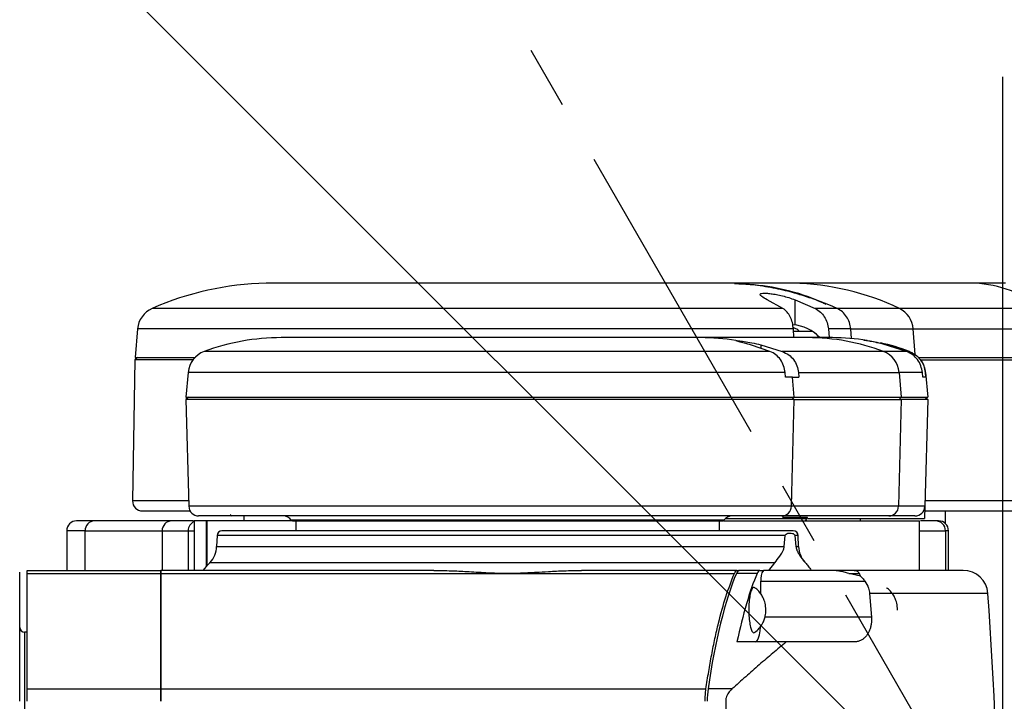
# Model space of a CAD drawing. Extents: x 0 to 841, y 0 to 594.
# Tile 33 of 65: x 301 to 321, y 198 to 212. Entities that reach past the tile are written whole.
import ezdxf

# ---------------------------------------------------------------- set-up
doc = ezdxf.new("R2010")
doc.units = 0
doc.linetypes.add('CENTER', pattern=[10.16, 6.35, -1.27, 1.27, -1.27])
doc.layers.get('0').update_dxf_attribs({"linetype": 'CONTINUOUS'})
doc.styles.add('SLDTEXTSTYLE1', font='TXT', dxfattribs={"width": 0.75})
doc.dimstyles.new('SLDDIMSTYLE0', dxfattribs={"dimtxt": 3.5, "dimasz": 3.556, "dimexe": 0, "dimexo": 0.0625, "dimgap": 0.875, "dimtad": 1, "dimdec": 1, "dimlfac": 10, "dimrnd": 1e-09, "dimzin": 12, "dimtxsty": 'SLDTEXTSTYLE1', "dimsah": 1, "dimcen": 0, "dimazin": 3, "dimtfac": 1, "dimtdec": 1, "dimtofl": 0, "dimtmove": 0, "dimatfit": 3, "dimtolj": 1, "dimtzin": 12})
doc.dimstyles.new('SLDDIMSTYLE1', dxfattribs={"dimtxt": 3.5, "dimasz": 3.556, "dimexe": 0, "dimexo": 0.0625, "dimgap": 0.875, "dimtad": 1, "dimdec": 4, "dimlfac": 10, "dimzin": 12, "dimtxsty": 'SLDTEXTSTYLE1', "dimsah": 1, "dimcen": 0.09, "dimazin": 3, "dimtfac": 1, "dimtofl": 0, "dimtmove": 0, "dimatfit": 3, "dimtolj": 1, "dimtzin": 12})
doc.dimstyles.new('SLDDIMSTYLE2', dxfattribs={"dimtxt": 3.5, "dimasz": 3.556, "dimexe": 0, "dimexo": 0.0625, "dimgap": 0.875, "dimtad": 1, "dimdec": 1, "dimlfac": 10, "dimrnd": 1e-09, "dimzin": 12, "dimtxsty": 'SLDTEXTSTYLE1', "dimsah": 1, "dimcen": 0, "dimazin": 3, "dimtfac": 1, "dimtofl": 0, "dimtmove": 0, "dimatfit": 3, "dimtolj": 1, "dimtzin": 12})

# ---------------------------------------------------------------- blocks, each defined once
blk = doc.blocks.new('_D_27')
at = {"color": 2, "linetype": 'CONTINUOUS'}
for q in [(263.627, 252.345), (320.997, 194.975)]:
    blk.add_line((286.243, 229.729), q, dxfattribs=at)
blk.add_solid([(286.243, 229.729), (283.998, 232.513), (283.459, 231.974)], dxfattribs=at)
at = {"color": 2, "linetype": 'CONTINUOUS', "char_height": 3.5, "attachment_point": 1, "rotation": 315, "style": 'SLDTEXTSTYLE1'}
for s, insert in [('R491.5', (266.816, 255.533, 0.01)), ('*3', (277.977, 244.372, 0.01))]:
    blk.add_mtext(s, dxfattribs=dict(at, insert=insert))
blk = doc.blocks.new('_D_28')
at = {"color": 2, "linetype": 'CONTINUOUS'}
for q in [(385.701, 225.304), (320.997, 194.975)]:
    blk.add_line((360.964, 213.709), q, dxfattribs=at)
blk.add_solid([(360.964, 213.709), (364.346, 214.873), (364.022, 215.563)], dxfattribs=at)
at = {"color": 2, "linetype": 'CONTINUOUS', "char_height": 3.5, "attachment_point": 1, "rotation": 25.1144, "style": 'SLDTEXTSTYLE1'}
for s, insert in [('*4', (379.668, 227.456, 0.01)), ('R441.4', (365.376, 220.756, 0.01))]:
    blk.add_mtext(s, dxfattribs=dict(at, insert=insert))
blk = doc.blocks.new('_D_29')
at = {"color": 2, "linetype": 'CONTINUOUS'}
for p, q in [((234.677, 194.975), (162.699, 194.975)), ((391.527, 72.813), (400.147, 57.884))]:
    blk.add_line(p, q, dxfattribs=at)
blk.add_arc((320.997, 194.975), 157.299, 300, 180, dxfattribs=at)
for points in [[(163.699, 194.975), (164.12, 198.526), (163.358, 198.535)], [(399.647, 58.75), (402.9, 60.235), (402.512, 60.891)]]:
    blk.add_solid(points, dxfattribs=at)
at = {"color": 2, "linetype": 'CONTINUOUS', "char_height": 3.5, "attachment_point": 1, "rotation": 315.2963, "style": 'SLDTEXTSTYLE1'}
for s, insert in [('-', (430.85, 313.913, 0.01)), ('240°', (431.952, 312.822, 0.01))]:
    blk.add_mtext(s, dxfattribs=dict(at, insert=insert))
blk = doc.blocks.new('_D_30')
at = {"color": 2, "linetype": 'CONTINUOUS'}
for p, q in [((391.527, 317.136), (395.626, 324.235)), ((234.677, 194.975), (171.74, 194.975))]:
    blk.add_line(p, q, dxfattribs=at)
blk.add_arc((320.997, 194.975), 148.257, 180, 60, dxfattribs=at)
for points in [[(395.126, 323.369), (397.99, 321.227), (398.378, 321.882)], [(172.74, 194.975), (172.402, 191.414), (173.164, 191.423)]]:
    blk.add_solid(points, dxfattribs=at)
at = {"color": 2, "linetype": 'CONTINUOUS', "char_height": 3.5, "attachment_point": 1, "rotation": 6.8376, "style": 'SLDTEXTSTYLE1'}
for s, insert in [('240°', (334.737, 51.847, 0.01)), ('+', (331.928, 51.51, 0.01))]:
    blk.add_mtext(s, dxfattribs=dict(at, insert=insert))
blk = doc.blocks.new('SW_CENTERMARKSYMBOL_3')
at = {"color": 0, "linetype": 'CONTINUOUS'}
blk.add_line((0, 0.5), (0, 15.965), dxfattribs=at)

msp = doc.modelspace()

# ---------------------------------------------------------------- linework, layer by layer
at = {"color": 2, "linetype": 'CENTER'}
msp.add_line((320.997291, 194.974591), (296.422291, 237.539739), dxfattribs=at)
at = {"color": 7, "linetype": 'CONTINUOUS'}
for p, q in [((316.759028, 206.774591), (315.516991, 206.774591)), ((321.051161, 206.774591), (320.433153, 206.774591)), ((316.555738, 206.263841), (316.237738, 206.440446)), ((316.8026, 206.43831), (317.204148, 206.263841)), ((317.650165, 206.263841), (317.204148, 206.263841)), ((321.785472, 206.263841), (318.906919, 206.263841)), ((303.525951, 205.850089), (303.475579, 205.274331)), ((316.776963, 205.674591), (316.766055, 205.850089)), ((317.924597, 205.850089), (317.47343, 205.850089)), ((317.47343, 205.850089), (317.487397, 205.674591)), ((317.940189, 205.657876), (317.924597, 205.850089)), ((319.183244, 205.850089), (321.959447, 205.850089)), ((317.057125, 205.674591), (314.894406, 205.674591)), ((316.110521, 205.529354), (316.539864, 205.396876)), ((319.04849, 205.396876), (318.576295, 205.543503)), ((318.621217, 205.54355), (319.101286, 205.396876)), ((316.293582, 205.396876), (315.922604, 205.522433)), ((318.582742, 205.396876), (316.539864, 205.396876)), ((319.04849, 205.396876), (318.582742, 205.396876)), ((303.474729, 205.224591), (303.425043, 202.378081)), ((303.524987, 205.274848), (303.474729, 205.224591)), ((304.643111, 205.224591), (303.474729, 205.224591)), ((319.338474, 205.224591), (321.989555, 205.224591)), ((304.547351, 204.971311), (304.503856, 204.474158)), ((316.60594, 204.874591), (316.598019, 204.971311)), ((316.870421, 204.971311), (316.879023, 204.874591)), ((316.870421, 204.971311), (318.901483, 204.971311)), ((318.901483, 204.971311), (318.944081, 204.474591)), ((319.369502, 204.971311), (318.901483, 204.971311)), ((319.377855, 204.874591), (319.369502, 204.971311)), ((319.427522, 204.971311), (319.436011, 204.874591)), ((319.434234, 204.971311), (319.427522, 204.971311)), ((319.434234, 204.971311), (319.477691, 204.474591)), ((316.747058, 204.874591), (316.60594, 204.874591)), ((316.781361, 204.474591), (316.747058, 204.874591)), ((316.747058, 204.874591), (316.879023, 204.874591)), ((319.436011, 204.874591), (319.377855, 204.874591)), ((304.554324, 204.47502), (304.503894, 204.424591)), ((304.503894, 204.424591), (304.560331, 202.269355)), ((316.781361, 204.424591), (304.503894, 204.424591)), ((316.72604, 202.269355), (316.781361, 204.424591)), ((316.781361, 204.424591), (316.73235, 204.474591)), ((316.781361, 204.474591), (318.944081, 204.474591)), ((316.781361, 204.424591), (318.944081, 204.424591)), ((318.944081, 204.424591), (318.88876, 202.269355)), ((318.895069, 204.474591), (318.944081, 204.424591)), ((319.477691, 204.424591), (318.944081, 204.424591)), ((319.477691, 204.424591), (319.421254, 202.269355)), ((319.427691, 204.474591), (319.477691, 204.424591)), ((318.88876, 202.269355), (316.72604, 202.269355)), ((319.421254, 202.269355), (318.88876, 202.269355)), ((319.421254, 202.269355), (319.414845, 202.024591)), ((304.214676, 201.974591), (302.658585, 201.974591)), ((304.671379, 201.974591), (304.671379, 200.974591)), ((304.9108, 201.974591), (304.671379, 201.974591)), ((304.9108, 201.974591), (304.9108, 201.048423)), ((304.920618, 201.974591), (304.9108, 201.974591)), ((304.920618, 201.059286), (304.920618, 201.974591)), ((304.922376, 201.974591), (304.920618, 201.974591)), ((304.922376, 201.974591), (304.922376, 201.061224)), ((306.637996, 201.974591), (304.922376, 201.974591)), ((305.397291, 202.104591), (305.427291, 202.074591)), ((305.672291, 202.074591), (305.672291, 201.974591)), ((306.630809, 201.987591), (306.65596, 201.974347)), ((315.363773, 201.987591), (306.630809, 201.987591)), ((306.722291, 201.974831), (306.722291, 201.774591)), ((315.272291, 201.774591), (315.272291, 201.974831)), ((315.338623, 201.974347), (315.363773, 201.987591)), ((318.692779, 202.074591), (316.53006, 202.074591)), ((317.004451, 201.974351), (317.024691, 201.994591)), ((317.024691, 201.994591), (317.024691, 202.014591)), ((317.049691, 202.024368), (317.049691, 202.044813)), ((317.067192, 202.024591), (319.414845, 202.024591)), ((319.313191, 200.974591), (319.313191, 201.974831)), ((319.638053, 201.974591), (319.330692, 201.974591)), ((319.697291, 201.974591), (319.638053, 201.974591)), ((302.097291, 201.774591), (302.097291, 200.974591)), ((302.46689, 201.774591), (304.022982, 201.774591)), ((304.022982, 201.774591), (304.549515, 201.774591)), ((319.897291, 200.974591), (319.897291, 201.774591)), ((305.131421, 201.678081), (305.12371, 201.457253)), ((316.579716, 201.457253), (316.600548, 201.678081)), ((316.796851, 201.678081), (316.817682, 201.457253)), ((316.870873, 201.457253), (316.863161, 201.678081)), ((301.297291, 200.974591), (303.997291, 200.974591)), ((309.508458, 200.974591), (303.997291, 200.974591)), ((315.629773, 200.974591), (312.486125, 200.974591)), ((315.629773, 200.974591), (315.670812, 200.974591)), ((316.089514, 200.974591), (315.670812, 200.974591)), ((316.089514, 200.974591), (316.161123, 200.974591)), ((317.522719, 200.974591), (316.161123, 200.974591)), ((316.273115, 200.974591), (316.389669, 201.130545)), ((317.007729, 201.130545), (316.998549, 201.140634)), ((317.994099, 200.974591), (317.522719, 200.974591)), ((301.297291, 200.913869), (303.997291, 200.913869)), ((303.997291, 200.914591), (315.575311, 200.914591)), ((316.035051, 200.914591), (315.616349, 200.914591)), ((318.123544, 200.860597), (317.882769, 200.914591)), ((317.882769, 200.914591), (318.102824, 200.914591)), ((318.123544, 200.860597), (318.102824, 200.914591)), ((316.111947, 200.491886), (316.111947, 200.754591)), ((316.111947, 200.754591), (318.210023, 200.754591)), ((318.303458, 200.511504), (318.341163, 200.029591)), ((301.297626, 199.724591), (301.247291, 199.724591)), ((316.61734, 199.529591), (315.627912, 199.529591)), ((317.987274, 199.529591), (316.61734, 199.529591)), ((301.297291, 198.581134), (303.997291, 198.581134)), ((303.997291, 198.581137), (315.002065, 198.581137)), ((315.526077, 198.581137), (315.043103, 198.581137))]:
    msp.add_line(p, q, dxfattribs=at)
at = {"color": 8, "linetype": 'CONTINUOUS'}
for p, q in [((316.8026, 205.928224), (316.8026, 206.43831)), ((316.555738, 206.263841), (303.821936, 206.263841)), ((318.906919, 206.263841), (317.650165, 206.263841)), ((316.766055, 205.850089), (303.525951, 205.850089)), ((317.924597, 205.850089), (319.183244, 205.850089)), ((319.225261, 205.335663), (319.183244, 205.850089)), ((316.110521, 205.529354), (316.110521, 205.458833)), ((316.293582, 205.396876), (304.872518, 205.396876)), ((316.598019, 204.971311), (304.547351, 204.971311)), ((304.557484, 202.378081), (303.425043, 202.378081)), ((322.01876, 202.378081), (319.424101, 202.378081)), ((316.72604, 202.269355), (304.560331, 202.269355)), ((319.834888, 201.919736), (319.834888, 202.174591)), ((318.114158, 202.024591), (318.114158, 201.974591)), ((302.46689, 201.774591), (302.097291, 201.774591)), ((302.46689, 200.974591), (302.46689, 201.774591)), ((304.022982, 201.774591), (304.022982, 200.974591)), ((304.549515, 201.774591), (304.549515, 200.974591)), ((304.549515, 201.774591), (304.671379, 201.774591)), ((319.313191, 201.774591), (319.836691, 201.774591)), ((319.836691, 201.774591), (319.836691, 200.974591)), ((319.897291, 201.774591), (319.836691, 201.774591)), ((316.600548, 201.678081), (305.131421, 201.678081)), ((316.863161, 201.678081), (316.796851, 201.678081)), ((305.12371, 201.457253), (316.579716, 201.457253)), ((316.817682, 201.457253), (316.870873, 201.457253)), ((316.389669, 201.130545), (304.98672, 201.130545)), ((320.692629, 200.511504), (318.303458, 200.511504)), ((318.341163, 200.029591), (316.19158, 200.029591)), ((301.247291, 199.724591), (301.247291, 190.224591))]:
    msp.add_line(p, q, dxfattribs=at)
at = {"color": 7, "linetype": 'CONTINUOUS'}
for points in [[(319.109067, 205.396876), (319.173412, 205.367848), (319.175319, 205.366814)], [(316.000184, 199.529591), (316.021988, 199.539198), (316.042954, 199.567651), (316.062276, 199.613856), (316.079212, 199.676037), (316.093112, 199.751806), (316.10344, 199.838249), (316.104237, 199.847102)]]:
    msp.add_lwpolyline(points, dxfattribs=at)
at = {"color": 1, "linetype": 'CONTINUOUS'}
for radius in [140.06, 44.14]:
    msp.add_circle((320.997291, 194.974591), radius, dxfattribs=at)
at = {"color": 2, "linetype": 'CENTER'}
msp.add_circle((320.997291, 194.974591), 49.15, dxfattribs=at)
at = {"color": 7, "linetype": 'CONTINUOUS'}
for centre, radius, start, end in [((306.247291, 200.775886), 6, 91.1889554, 113.8426261), ((316.635731, 201.484372), 5.291655, 64.5830884, 88.6648739), ((320.303842, 204.386561), 2.391528, 51.7179808, 86.9004779), ((304.024049, 205.806511), 0.5, 113.8426261, 175), ((318.685329, 205.816703), 0.499034, 3.836045, 63.6381379), ((316.710577, 205.133534), 0.8, 42.1439552, 86.8296258), ((316.710577, 205.133534), 0.8, 41.8760603, 57.0536802), ((306.428894, 201.174591), 4.5, 90, 110.2343822), ((314.894331, 201.348642), 4.325949, 80.5342264, 89.9990037), ((317.056359, 201.341056), 4.333535, 69.3764735, 89.9898601), ((317.552691, 201.174591), 4.5, 80.9839744, 90), ((317.552691, 201.174591), 4.5, 69.7656178, 77.5286715), ((305.045449, 204.927733), 0.5, 110.2343822, 175), ((318.404503, 204.93123), 0.498594, 4.6108792, 69.0541909), ((318.936136, 204.927733), 0.5, 5, 33.513475), ((303.625013, 202.374591), 0.2, 179, 270), ((304.760262, 202.274591), 0.2, 181.5, 270), ((316.528134, 202.272513), 0.197932, 270.5575985, 359.0859275), ((318.690853, 202.272513), 0.197932, 270.5575985, 359.0859275), ((319.221323, 202.274591), 0.2, 270, 358.5), ((302.297291, 201.774591), 0.2, 90, 180), ((302.662827, 201.778657), 0.195979, 91.2404946, 181.1889718), ((304.218919, 201.778657), 0.195979, 91.2404946, 181.1889718), ((306.465791, 201.874591), 0.2, 34.4022913, 90), ((315.528791, 201.874591), 0.2, 90, 145.5977087), ((317.044691, 201.994591), 0.02, 180, 270), ((319.63737, 201.775269), 0.199323, 359.8049395, 89.8035902), ((319.697291, 201.774591), 0.2, 0, 90), ((305.23136, 201.674591), 0.1, 90, 178), ((316.763222, 201.674591), 0.1, 2, 90), ((304.624014, 201.474703), 0.5, 316.5030592, 358), ((317.370568, 201.474703), 0.5, 182, 221.9522053), ((308.108091, 198.168791), 4.3029, 136.5030592, 139.3228035), ((316.394884, 200.806843), 0.287721, 144.3365707, 190.4633275), ((320.193994, 200.474591), 0.5, 4.2337415, 90), ((245.897291, 194.974591), 75, 355.76625849, 4.23374151), ((301.247291, 199.824591), 0.1, 180, 270)]:
    msp.add_arc(centre, radius, start, end, dxfattribs=at)
at = {"color": 8, "linetype": 'CONTINUOUS'}
msp.add_arc((304.74906, 201.775676), 0.199548, 112.9100949, 180.3115455, dxfattribs=at)
at = {"color": 7, "linetype": 'CONTINUOUS'}
for centre, major_axis, start_param, end_param in [((315.670812, 200.474591), (0, 0.5), 0, 0.494934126), ((316.089514, 200.474591), (0, 0.5), 0, 0.494934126), ((316.351598, 194.974591), (0, 6.75), 0.494934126, 1.00711323), ((316.7703, 194.974591), (0, 6.75), 0.494934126, 0.830082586), ((315.140029, 198.313985), (0, 0.5), 1.007113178, 1.535889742)]:
    msp.add_ellipse(centre, major_axis=major_axis, ratio=0.229330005, start_param=start_param, end_param=end_param, dxfattribs=at)
for points, knots in [([(315.516991, 206.774591), (315.447991, 206.774591), (315.307825, 206.774591), (315.03042, 206.774591), (314.696664, 206.774591), (314.302132, 206.774591), (313.850764, 206.774591), (313.350273, 206.774591), (312.809249, 206.774591), (312.237869, 206.774591), (311.651181, 206.774591), (311.061569, 206.774591), (310.48099, 206.774591), (309.922901, 206.774591), (309.395977, 206.774591), (308.906958, 206.774591), (308.458171, 206.774591), (308.043442, 206.774591), (307.658129, 206.774591), (307.295124, 206.774591), (306.963436, 206.774591), (306.673106, 206.774591), (306.434403, 206.774591), (306.257781, 206.774591), (306.14395, 206.774591), (306.129757, 206.774591), (306.122638, 206.774591)], [0, 0, 0, 0, 0.038225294, 0.077651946, 0.118228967, 0.160758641, 0.204030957, 0.247968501, 0.292628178, 0.337320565, 0.381960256, 0.425826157, 0.469011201, 0.511438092, 0.551876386, 0.591160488, 0.629232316, 0.665607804, 0.70306384, 0.741550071, 0.782349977, 0.824139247, 0.866847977, 0.910891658, 0.955302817, 1, 1, 1, 1]), ([(315.575501, 206.769108), (315.697088, 206.763143), (315.958982, 206.750294), (316.348691, 206.688388), (316.716419, 206.60395), (317.042574, 206.503052), (317.269271, 206.422144), (317.393443, 206.366511), (317.421656, 206.353871)], [0, 0, 0, 0, 0.192549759, 0.41474268, 0.622506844, 0.787201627, 0.951652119, 1, 1, 1, 1]), ([(320.433153, 206.774591), (320.16368, 206.774591), (319.624592, 206.774591), (318.896511, 206.774591), (318.235559, 206.774591), (317.655093, 206.774591), (317.150911, 206.774591), (316.889633, 206.774591), (316.759028, 206.774591)], [0, 0, 0, 0, 0.166636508, 0.333361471, 0.499999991, 0.666630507, 0.833359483, 1, 1, 1, 1]), ([(316.091291, 206.546009), (316.09422, 206.552301), (316.100037, 206.564794), (316.146602, 206.572717), (316.21775, 206.572408), (316.312044, 206.563281), (316.424032, 206.545328), (316.54675, 206.51875), (316.678024, 206.483046), (316.759545, 206.453771), (316.8026, 206.43831)], [0, 0, 0, 0, 0.122243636, 0.242746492, 0.362817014, 0.48352655, 0.605285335, 0.73116686, 0.858017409, 1, 1, 1, 1]), ([(316.237738, 206.440446), (316.194519, 206.463045), (316.111753, 206.506323), (316.097907, 206.533178), (316.091291, 206.546009)], [0, 0, 0, 0, 0.522171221, 1, 1, 1, 1]), ([(316.766055, 205.850089), (316.760947, 205.893677), (316.750624, 205.981775), (316.704849, 206.098782), (316.640447, 206.199433), (316.584641, 206.241864), (316.555738, 206.263841)], [0, 0, 0, 0, 0.247038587, 0.499304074, 0.740672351, 1, 1, 1, 1]), ([(317.204148, 206.263841), (317.241216, 206.241819), (317.312792, 206.199297), (317.395229, 206.09852), (317.453722, 205.981549), (317.466906, 205.893606), (317.47343, 205.850089)], [0, 0, 0, 0, 0.259659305, 0.501390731, 0.753273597, 1, 1, 1, 1]), ([(316.885479, 205.80484), (316.864098, 205.823621), (316.827618, 205.855666), (316.78129, 205.869319), (316.762115, 205.874971)], [0, 0, 0, 0, 0.586107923, 1, 1, 1, 1]), ([(316.768868, 205.80484), (316.780492, 205.80484), (316.863409, 205.80484), (316.991253, 205.80484), (317.12103, 205.80484), (317.137489, 205.80484), (317.145719, 205.80484)], [0, 0, 0, 0, 0.0515474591, 0.3676983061, 0.683849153, 1, 1, 1, 1]), ([(314.894406, 205.674591), (314.856855, 205.674591), (314.780301, 205.674591), (314.592555, 205.674591), (314.34678, 205.674591), (314.038359, 205.674591), (313.672403, 205.674591), (313.26685, 205.674591), (312.808146, 205.674591), (312.314569, 205.674591), (311.890329, 205.674591), (311.618421, 205.674591), (311.505722, 205.674591), (311.449191, 205.674591), (311.420882, 205.674591), (311.406717, 205.674591), (311.399632, 205.674591), (311.396089, 205.674591), (311.394317, 205.674591), (311.393431, 205.674591), (311.392988, 205.674591), (311.392767, 205.674591), (311.392656, 205.674591), (311.392601, 205.674591), (311.392573, 205.674591), (311.392559, 205.674591), (311.392552, 205.674591), (311.392549, 205.674591), (311.372825, 205.674591), (311.308009, 205.674591), (311.20281, 205.674591), (311.092013, 205.674591), (310.901801, 205.674591), (310.688705, 205.674591), (310.469978, 205.674591), (310.360837, 205.674591), (310.306342, 205.674591), (310.279116, 205.674591), (310.265509, 205.674591), (310.258707, 205.674591), (310.255306, 205.674591), (310.253606, 205.674591), (310.252755, 205.674591), (310.25233, 205.674591), (310.252118, 205.674591), (310.252012, 205.674591), (310.251959, 205.674591), (310.251932, 205.674591), (310.251919, 205.674591), (310.251912, 205.674591), (310.251909, 205.674591), (310.251907, 205.674591), (310.251769, 205.674591), (310.250649, 205.674591), (310.246884, 205.674591), (310.233389, 205.674591), (310.153076, 205.674591), (310.025278, 205.674591), (309.828338, 205.674591), (309.654588, 205.674591), (309.476946, 205.674591), (309.3005, 205.674591), (309.093614, 205.674591), (308.870213, 205.674591), (308.654894, 205.674591), (308.435922, 205.674591), (308.180997, 205.674591), (307.950109, 205.674591), (307.77741, 205.674591), (307.6938, 205.674591), (307.652724, 205.674591), (307.632371, 205.674591), (307.622241, 205.674591), (307.617188, 205.674591), (307.614664, 205.674591), (307.613403, 205.674591), (307.612772, 205.674591), (307.612457, 205.674591), (307.6123, 205.674591), (307.612221, 205.674591), (307.612181, 205.674591), (307.612162, 205.674591), (307.612152, 205.674591), (307.612147, 205.674591), (307.612145, 205.674591), (307.612143, 205.674591), (307.61179, 205.674591), (307.608572, 205.674591), (307.597334, 205.674591), (307.541124, 205.674591), (307.456668, 205.674591), (307.342397, 205.674591), (307.232765, 205.674591), (307.135759, 205.674591), (307.054549, 205.674591), (306.975092, 205.674591), (306.891366, 205.674591), (306.805462, 205.674591), (306.719525, 205.674591), (306.634471, 205.674591), (306.55626, 205.674591), (306.498634, 205.674591), (306.458316, 205.674591), (306.433577, 205.674591), (306.430455, 205.674591), (306.428894, 205.674591)], [0, 0, 0, 0, 0.038871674, 0.079247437, 0.120511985, 0.162898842, 0.206127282, 0.249355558, 0.289174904, 0.336610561, 0.37973281, 0.395396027, 0.403228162, 0.407144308, 0.409102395, 0.41008144, 0.410570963, 0.410815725, 0.410938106, 0.410999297, 0.411029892, 0.411045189, 0.411052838, 0.411056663, 0.411058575, 0.411059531, 0.411060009, 0.411060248, 0.411060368, 0.415828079, 0.426709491, 0.436372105, 0.442393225, 0.472228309, 0.487145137, 0.494603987, 0.498333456, 0.500198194, 0.501130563, 0.501596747, 0.501829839, 0.501946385, 0.502004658, 0.502033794, 0.502048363, 0.502055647, 0.502059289, 0.50206111, 0.50206202, 0.502062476, 0.502062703, 0.502062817, 0.502062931, 0.502095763, 0.502331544, 0.502966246, 0.505333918, 0.521612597, 0.533738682, 0.553093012, 0.564134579, 0.577734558, 0.597260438, 0.616786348, 0.635935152, 0.654894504, 0.677219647, 0.709001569, 0.724930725, 0.732895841, 0.736878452, 0.73886976, 0.739865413, 0.740363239, 0.740612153, 0.740736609, 0.740798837, 0.740829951, 0.740845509, 0.740853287, 0.740857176, 0.740859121, 0.740860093, 0.740860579, 0.740860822, 0.740860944, 0.740861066, 0.740982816, 0.741972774, 0.744750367, 0.760548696, 0.772246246, 0.787710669, 0.803911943, 0.813176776, 0.823999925, 0.841158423, 0.855390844, 0.871472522, 0.893579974, 0.915213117, 0.938666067, 0.95796291, 0.978981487, 1, 1, 1, 1]), ([(315.605769, 205.615689), (315.61983, 205.61539), (315.648008, 205.61479), (315.76769, 205.59954), (315.927771, 205.572792), (316.049201, 205.543929), (316.110521, 205.529354)], [0, 0, 0, 0, 0.2466862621, 0.4943901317, 0.7446769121, 1, 1, 1, 1]), ([(315.922604, 205.522433), (315.870268, 205.537061), (315.76936, 205.565265), (315.664153, 205.593161), (315.606328, 205.609172), (315.607679, 205.611961), (315.608201, 205.613039)], [0, 0, 0, 0, 0.294429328, 0.567686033, 0.832803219, 1, 1, 1, 1]), ([(317.552691, 205.674591), (317.541653, 205.674591), (317.519574, 205.674591), (317.353904, 205.674591), (317.156044, 205.674591), (317.057125, 205.674591)], [0, 0, 0, 0, 0.333305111, 0.666689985, 1, 1, 1, 1]), ([(318.185911, 205.625893), (318.194682, 205.625016), (318.211939, 205.623292), (318.310952, 205.608228), (318.450017, 205.583323), (318.563616, 205.556932), (318.621217, 205.54355)], [0, 0, 0, 0, 0.251109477, 0.494082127, 0.743471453, 1, 1, 1, 1]), ([(318.576295, 205.543503), (318.520112, 205.556899), (318.409422, 205.583292), (318.281401, 205.608154), (318.198789, 205.622769), (318.192056, 205.624472), (318.188864, 205.62528)], [0, 0, 0, 0, 0.265194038, 0.52247055, 0.773609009, 1, 1, 1, 1]), ([(316.598019, 204.971311), (316.590684, 205.017488), (316.575866, 205.110773), (316.509098, 205.233114), (316.415388, 205.33606), (316.335178, 205.376108), (316.293582, 205.396876)], [0, 0, 0, 0, 0.247377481, 0.499740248, 0.74057492, 1, 1, 1, 1]), ([(316.539864, 205.396876), (316.586005, 205.375573), (316.672593, 205.335595), (316.774288, 205.232386), (316.846363, 205.110959), (316.862509, 205.01724), (316.870421, 204.971311)], [0, 0, 0, 0, 0.266702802, 0.500494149, 0.755208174, 1, 1, 1, 1]), ([(319.369502, 204.971311), (319.361864, 205.017076), (319.346319, 205.110215), (319.276639, 205.231768), (319.177928, 205.335331), (319.093294, 205.375573), (319.04849, 205.396876)], [0, 0, 0, 0, 0.244378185, 0.497348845, 0.733899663, 1, 1, 1, 1]), ([(319.101286, 205.396876), (319.14687, 205.375544), (319.232973, 205.335249), (319.33328, 205.231593), (319.404001, 205.110061), (319.419772, 205.017027), (319.427522, 204.971311)], [0, 0, 0, 0, 0.266408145, 0.503220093, 0.755892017, 1, 1, 1, 1]), ([(303.475602, 205.274591), (303.485131, 205.274591), (303.504188, 205.274591), (303.658837, 205.274591), (303.900476, 205.274591), (304.247605, 205.274591), (304.513819, 205.274591), (304.68481, 205.274591), (304.685655, 205.274591)], [0, 0, 0, 0, 0.199801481, 0.399602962, 0.599404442, 0.799205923, 0.999007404, 1, 1, 1, 1]), ([(319.290886, 205.274591), (319.370069, 205.274591), (319.547822, 205.274591), (319.90354, 205.274591), (320.338791, 205.274591), (320.835277, 205.274591), (321.381923, 205.274591), (321.786669, 205.274591), (321.989042, 205.274591)], [0, 0, 0, 0, 0.138426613, 0.31074129, 0.483055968, 0.655370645, 0.827685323, 1, 1, 1, 1]), ([(303.625013, 202.174591), (303.634434, 202.174591), (303.653284, 202.174591), (303.803346, 202.174591), (304.045974, 202.174591), (304.309439, 202.174591), (304.521728, 202.174591), (304.590538, 202.174591)], [0, 0, 0, 0, 0.223198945, 0.446570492, 0.669772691, 0.892961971, 1, 1, 1, 1]), ([(319.418773, 202.174591), (319.536892, 202.174591), (319.777569, 202.174591), (320.221292, 202.174591), (320.725485, 202.174591), (321.282779, 202.174591), (321.695109, 202.174591), (321.90122, 202.174591)], [0, 0, 0, 0, 0.194142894, 0.395582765, 0.597009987, 0.798556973, 1, 1, 1, 1]), ([(302.658585, 201.974591), (302.586629, 201.974591), (302.442682, 201.974591), (302.321497, 201.974591), (302.305355, 201.974591), (302.297287, 201.974591)], [0, 0, 0, 0, 0.333273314, 0.666714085, 1, 1, 1, 1]), ([(304.653878, 201.974591), (304.609322, 201.974591), (304.490951, 201.974591), (304.320789, 201.974591), (304.214676, 201.974591)], [0, 0, 0, 0, 0.376408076, 1, 1, 1, 1]), ([(316.53006, 202.074591), (316.473603, 202.074591), (316.360639, 202.074591), (316.082829, 202.074591), (315.730449, 202.074591), (315.30109, 202.074591), (314.803085, 202.074591), (314.243359, 202.074591), (313.630648, 202.074591), (312.973928, 202.074591), (312.283109, 202.074591), (311.568635, 202.074591), (310.841145, 202.074591), (310.111612, 202.074591), (309.390953, 202.074591), (308.690002, 202.074591), (308.01934, 202.074591), (307.388893, 202.074591), (306.808242, 202.074591), (306.286168, 202.074591), (305.830239, 202.074591), (305.447657, 202.074591), (305.14363, 202.074591), (304.924608, 202.074591), (304.78603, 202.074591), (304.768849, 202.074591), (304.760262, 202.074591)], [0, 0, 0, 0, 0.0416535, 0.083343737, 0.124999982, 0.166650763, 0.208343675, 0.249999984, 0.291650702, 0.333343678, 0.374999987, 0.416650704, 0.45834368, 0.499999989, 0.541650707, 0.583343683, 0.624999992, 0.666650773, 0.708343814, 0.749999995, 0.79165084, 0.833343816, 0.874999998, 0.916650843, 0.958343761, 1, 1, 1, 1]), ([(315.36132, 201.974591), (315.507632, 201.974591), (315.814517, 201.974591), (316.216409, 201.974591), (316.567102, 201.974591), (316.723258, 201.974591), (316.801335, 201.974591)], [0, 0, 0, 0, 0.2329694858, 0.4886463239, 0.7443231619, 1, 1, 1, 1]), ([(315.397616, 202.024591), (315.423433, 202.024591), (315.609484, 202.024591), (315.923183, 202.024591), (316.314458, 202.024591), (316.633582, 202.024591), (316.869533, 202.024591), (317.021197, 202.024591), (317.040193, 202.024591), (317.049691, 202.024591)], [0, 0, 0, 0, 0.026152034, 0.188460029, 0.350768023, 0.513076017, 0.675384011, 0.837692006, 1, 1, 1, 1]), ([(317.049691, 202.044591), (317.040534, 202.044591), (317.022219, 202.044591), (316.865445, 202.044591), (316.704794, 202.044591), (316.572462, 202.044591), (316.548089, 202.044591)], [0, 0, 0, 0, 0.310004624, 0.620009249, 0.930013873, 1, 1, 1, 1]), ([(319.221323, 202.074591), (319.20955, 202.074591), (319.186001, 202.074591), (319.00931, 202.074591), (318.798282, 202.074591), (318.692779, 202.074591)], [0, 0, 0, 0, 0.333302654, 0.666688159, 1, 1, 1, 1]), ([(316.763222, 201.774591), (316.7586, 201.774591), (316.749357, 201.774591), (316.672768, 201.774591), (316.547702, 201.774591), (316.364189, 201.774591), (316.125834, 201.774591), (315.829719, 201.774591), (315.480985, 201.774591), (315.081697, 201.774591), (314.638827, 201.774591), (314.160942, 201.774591), (313.654182, 201.774591), (313.07396, 201.774591), (312.421305, 201.774591), (311.707748, 201.774591), (311.05575, 201.774591), (310.469766, 201.774591), (309.936203, 201.774591), (309.401477, 201.774591), (308.864235, 201.774591), (308.340401, 201.774591), (307.833658, 201.774591), (307.355754, 201.774591), (306.912885, 201.774591), (306.513603, 201.774591), (306.164854, 201.774591), (305.868828, 201.774591), (305.604406, 201.774591), (305.39486, 201.774591), (305.256419, 201.774591), (305.239628, 201.774591), (305.23136, 201.774591)], [0, 0, 0, 0, 0.029126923, 0.058252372, 0.089125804, 0.120002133, 0.152162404, 0.184325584, 0.217083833, 0.250017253, 0.282950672, 0.315708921, 0.347869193, 0.380032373, 0.421170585, 0.461186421, 0.499999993, 0.529124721, 0.558252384, 0.589125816, 0.620002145, 0.652162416, 0.684325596, 0.717083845, 0.750017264, 0.782950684, 0.815708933, 0.847869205, 0.880032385, 0.921170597, 0.961185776, 1, 1, 1, 1]), ([(316.600548, 201.678081), (316.600758, 201.679666), (316.601199, 201.682986), (316.60294, 201.68905), (316.60892, 201.698282), (316.639589, 201.72937), (316.688709, 201.731264), (316.741555, 201.726506), (316.773582, 201.713625), (316.788163, 201.698573), (316.794382, 201.689317), (316.79619, 201.683081), (316.796636, 201.679704), (316.796851, 201.678081)], [0, 0, 0, 0, 0.006141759, 0.012862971, 0.032525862, 0.100194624, 0.485452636, 0.76190822, 0.896318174, 0.966354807, 0.986938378, 0.993719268, 1, 1, 1, 1]), ([(316.389669, 201.130545), (316.424531, 201.171373), (316.477125, 201.232968), (316.537685, 201.329176), (316.565268, 201.390634), (316.576669, 201.431512), (316.578831, 201.449777), (316.579716, 201.457253)], [0, 0, 0, 0, 0.524559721, 0.791361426, 0.933301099, 0.972701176, 1, 1, 1, 1]), ([(316.817682, 201.457253), (316.818612, 201.449464), (316.820853, 201.430696), (316.828254, 201.404718), (316.839232, 201.374511), (316.855508, 201.340502), (316.876487, 201.303361), (316.90764, 201.254893), (316.948703, 201.198414), (316.981411, 201.1605), (316.998549, 201.140634)], [0, 0, 0, 0, 0.029843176, 0.071912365, 0.140538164, 0.227162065, 0.345019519, 0.48473504, 0.73002019, 1, 1, 1, 1]), ([(309.508458, 200.974591), (309.624997, 200.973142), (309.844894, 200.970407), (310.194539, 200.951427), (310.506592, 200.933059), (310.783448, 200.920861), (311.015644, 200.916776), (311.189007, 200.920815), (311.314137, 200.925542), (311.375826, 200.928179), (311.440113, 200.931225), (311.506976, 200.93466), (311.633964, 200.941789), (311.79457, 200.950944), (311.981583, 200.961214), (312.147634, 200.968469), (312.31401, 200.973485), (312.429984, 200.97423), (312.486125, 200.974591)], [0, 0, 0, 0, 0.119004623, 0.224549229, 0.354619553, 0.432624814, 0.500504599, 0.585034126, 0.604646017, 0.625157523, 0.646567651, 0.668875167, 0.692078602, 0.773944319, 0.830567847, 0.881459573, 0.942616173, 1, 1, 1, 1]), ([(315.575311, 200.914591), (315.583979, 200.931996), (315.601318, 200.966808), (315.620288, 200.971997), (315.629773, 200.974591)], [0, 0, 0, 0, 0.4999580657, 1, 1, 1, 1]), ([(317.007729, 201.130545), (317.027362, 201.108092), (317.066682, 201.063121), (317.105065, 201.004129), (317.124284, 200.974591)], [0, 0, 0, 0, 0.499289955, 1, 1, 1, 1]), ([(317.882769, 200.914591), (317.852834, 200.923167), (317.792821, 200.940359), (317.704037, 200.959213), (317.61538, 200.971509), (317.554973, 200.974547), (317.524042, 200.974589), (317.522719, 200.974591)], [0, 0, 0, 0, 0.244220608, 0.489591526, 0.738533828, 0.988811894, 1, 1, 1, 1]), ([(317.994099, 200.974591), (318.013263, 200.971993), (318.051095, 200.966865), (318.085733, 200.931862), (318.102824, 200.914591)], [0, 0, 0, 0, 0.506565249, 1, 1, 1, 1]), ([(320.193994, 200.974591), (320.181934, 200.974591), (320.157711, 200.974591), (319.960951, 200.974591), (319.647458, 200.974591), (319.208608, 200.974591), (318.665406, 200.974591), (318.217218, 200.974591), (317.994099, 200.974591)], [0, 0, 0, 0, 0.1653134, 0.33207165, 0.499999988, 0.667921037, 0.834682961, 1, 1, 1, 1]), ([(315.002065, 198.581137), (315.019802, 198.6987), (315.055627, 198.936155), (315.116233, 199.27536), (315.182461, 199.604038), (315.275716, 200.007814), (315.403611, 200.473198), (315.516902, 200.764437), (315.575311, 200.914591)], [0, 0, 0, 0, 0.1213905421, 0.2451848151, 0.3713985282, 0.5000465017, 0.7422389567, 1, 1, 1, 1]), ([(318.123544, 200.860597), (318.145603, 200.83521), (318.174465, 200.801994), (318.203241, 200.763632), (318.210023, 200.754591)], [0, 0, 0, 0, 0.764316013, 1, 1, 1, 1]), ([(315.986042, 200.623709), (315.976365, 200.628826), (315.955187, 200.640026), (315.923152, 200.594252), (315.894631, 200.50382), (315.874555, 200.374978), (315.866984, 200.258165), (315.866493, 200.19069), (315.866376, 200.174591)], [0, 0, 0, 0, 0.163194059, 0.357196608, 0.551199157, 0.745201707, 0.939204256, 1, 1, 1, 1]), ([(316.211694, 200.174591), (316.208558, 200.221101), (316.204149, 200.286476), (316.175237, 200.378846), (316.140908, 200.455099), (316.083297, 200.537219), (316.030776, 200.595596), (315.993586, 200.619779), (315.986499, 200.624387)], [0, 0, 0, 0, 0.2666766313, 0.3748465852, 0.5552310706, 0.7450609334, 0.951418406, 1, 1, 1, 1]), ([(318.210023, 200.754591), (318.238004, 200.710387), (318.285437, 200.63545), (318.298217, 200.547552), (318.303458, 200.511504)], [0, 0, 0, 0, 0.589885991, 1, 1, 1, 1]), ([(318.870004, 200.174591), (318.866868, 200.221101), (318.862459, 200.286476), (318.833547, 200.378846), (318.79922, 200.455101), (318.741599, 200.537208), (318.689308, 200.595406), (318.652375, 200.619445), (318.645536, 200.623897)], [0, 0, 0, 0, 0.267126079, 0.375478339, 0.556166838, 0.746316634, 0.953021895, 1, 1, 1, 1]), ([(315.866376, 200.174591), (315.867512, 200.122956), (315.869783, 200.019687), (315.887455, 199.882561), (315.913557, 199.777108), (315.945874, 199.721156), (315.971606, 199.705115), (315.984288, 199.722969), (315.985991, 199.725367)], [0, 0, 0, 0, 0.193982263, 0.387964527, 0.58194679, 0.775929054, 0.969911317, 1, 1, 1, 1]), ([(315.987685, 199.72356), (316.018145, 199.749633), (316.077784, 199.800684), (316.138307, 199.889947), (316.177315, 199.974768), (316.205148, 200.066736), (316.209229, 200.133979), (316.211694, 200.174591)], [0, 0, 0, 0, 0.229950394, 0.450240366, 0.613722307, 0.766704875, 1, 1, 1, 1]), ([(318.341163, 200.029591), (318.341882, 200.017339), (318.343325, 199.99275), (318.342885, 199.955663), (318.34045, 199.918553), (318.335832, 199.882227), (318.326973, 199.8353), (318.314106, 199.790672), (318.297495, 199.749093), (318.283197, 199.719485), (318.267195, 199.691679), (318.249484, 199.665681), (318.229777, 199.641182), (318.208162, 199.618542), (318.184593, 199.597937), (318.159595, 199.579893), (318.132458, 199.56401), (318.1033, 199.55071), (318.072066, 199.540294), (318.039771, 199.533273), (318.011344, 199.53001), (317.993719, 199.529703), (317.987274, 199.529591)], [0, 0, 0, 0, 0.043926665, 0.088164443, 0.133387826, 0.178952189, 0.222878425, 0.312185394, 0.357647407, 0.402623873, 0.447876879, 0.49395525, 0.54029937, 0.589616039, 0.639220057, 0.68967163, 0.740392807, 0.796223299, 0.852375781, 0.909484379, 0.966900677, 1, 1, 1, 1]), ([(316.61734, 199.529591), (316.52816, 199.45444), (316.349695, 199.304049), (316.077805, 199.06962), (315.803316, 198.829409), (315.618523, 198.663924), (315.526077, 198.581137)], [0, 0, 0, 0, 0.24927526, 0.498849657, 0.749288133, 1, 1, 1, 1]), ([(314.984395, 198.331435), (314.985431, 198.375046), (314.987534, 198.463637), (314.997172, 198.541568), (315.002065, 198.581137)], [0, 0, 0, 0, 0.49226366, 1, 1, 1, 1]), ([(315.526077, 198.581137), (315.501391, 198.556374), (315.451782, 198.506609), (315.405776, 198.417617), (315.402139, 198.355446), (315.400734, 198.331435)], [0, 0, 0, 0, 0.378083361, 0.759804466, 1, 1, 1, 1]), ([(315.400734, 198.331435), (315.407209, 198.052033), (315.420161, 197.493055), (315.412617, 196.653709), (315.38693, 195.813815), (315.351106, 195.254394), (315.333188, 194.974591)], [0, 0, 0, 0, 0.249601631, 0.499359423, 0.749596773, 1, 1, 1, 1])]:
    msp.add_open_spline(points, degree=3, knots=knots, dxfattribs=at)
for points in [[(317.650165, 206.263841), (317.422869, 206.360805), (316.968277, 206.554733), (316.24895, 206.726962), (315.760977, 206.758715), (315.516991, 206.774591)], [(317.924597, 205.850089), (317.917833, 205.894126), (317.904305, 205.982199), (317.843764, 206.100468), (317.759537, 206.200461), (317.686622, 206.242714), (317.650165, 206.263841)], [(304.503894, 204.474591), (304.512873, 204.474591), (304.530831, 204.474591), (304.67538, 204.474591), (304.903749, 204.474591), (305.220984, 204.474591), (305.620051, 204.474591), (306.095567, 204.474591), (306.640231, 204.474591), (307.24591, 204.474591), (307.903499, 204.474591), (308.60313, 204.474591), (309.334298, 204.474591), (310.086027, 204.474591), (310.847032, 204.474591), (311.605888, 204.474591), (312.351203, 204.474591), (313.071788, 204.474591), (313.756826, 204.474591), (314.396024, 204.474591), (314.979828, 204.474591), (315.499313, 204.474591), (315.947277, 204.474591), (316.314771, 204.474591), (316.604581, 204.474591), (316.722435, 204.474591), (316.781361, 204.474591)], [(318.944081, 204.474591), (319.050594, 204.474591), (319.263619, 204.474591), (319.442012, 204.474591), (319.465798, 204.474591), (319.477691, 204.474591)], [(306.655497, 201.974591), (306.662666, 201.974591), (306.677004, 201.974591), (306.792338, 201.974591), (306.974286, 201.974591), (307.226498, 201.974591), (307.542846, 201.974591), (307.918404, 201.974591), (308.346614, 201.974591), (308.820186, 201.974591), (309.331007, 201.974591), (309.870339, 201.974591), (310.428953, 201.974591), (310.997291, 201.974591), (311.56563, 201.974591), (312.124244, 201.974591), (312.663576, 201.974591), (313.174396, 201.974591), (313.647968, 201.974591), (314.076179, 201.974591), (314.451736, 201.974591), (314.768084, 201.974591), (315.020296, 201.974591), (315.202244, 201.974591), (315.317578, 201.974591), (315.331916, 201.974591), (315.339085, 201.974591)], [(316.801335, 201.974591), (316.990384, 201.974591), (317.368482, 201.974591), (317.864275, 201.974591), (318.299058, 201.974591), (318.662197, 201.974591), (318.950527, 201.974591), (319.15774, 201.974591), (319.288784, 201.974591), (319.305055, 201.974591), (319.313191, 201.974591)], [(301.297291, 200.913869), (301.297291, 200.931461), (301.297291, 200.966644), (301.297291, 200.971942), (301.297291, 200.974591)], [(303.997291, 200.913869), (303.997291, 200.931461), (303.997291, 200.966644), (303.997291, 200.971942), (303.997291, 200.974591)], [(303.997291, 200.974591), (303.997291, 200.971975), (303.997291, 200.966743), (303.997291, 200.931975), (303.997291, 200.914591)], [(301.147291, 200.870616), (301.147291, 200.889495), (301.147291, 200.927252), (301.147291, 200.93564), (301.147291, 200.939834)], [(301.147291, 198.609808), (301.147291, 198.838509), (301.147291, 199.295911), (301.147291, 199.899885), (301.147291, 200.439307), (301.147291, 200.726846), (301.147291, 200.870616)], [(301.297291, 198.581134), (301.297291, 198.81896), (301.297291, 199.294613), (301.297291, 199.919883), (301.297291, 200.475408), (301.297291, 200.767715), (301.297291, 200.913869)], [(303.997291, 200.914591), (303.997291, 200.768425), (303.997291, 200.476093), (303.997291, 199.920414), (303.997291, 199.294921), (303.997291, 198.819065), (303.997291, 198.581137)], [(303.997291, 198.581134), (303.997291, 198.81896), (303.997291, 199.294613), (303.997291, 199.919883), (303.997291, 200.475408), (303.997291, 200.767715), (303.997291, 200.913869)], [(301.147291, 198.33365), (301.147291, 198.382561), (301.147291, 198.480384), (301.147291, 198.566666), (301.147291, 198.609808)], [(301.297291, 198.331431), (301.297291, 198.375609), (301.297291, 198.463966), (301.297291, 198.542078), (301.297291, 198.581134)], [(303.997291, 198.581137), (303.997291, 198.542081), (303.997291, 198.46397), (303.997291, 198.375613), (303.997291, 198.331435)], [(303.997291, 198.331431), (303.997291, 198.375609), (303.997291, 198.463966), (303.997291, 198.542078), (303.997291, 198.581134)]]:
    msp.add_open_spline(points, degree=3, dxfattribs=at)

# ---------------------------------------------------------------- block references
at = {"color": 4, "linetype": 'CONTINUOUS'}
msp.add_blockref('SW_CENTERMARKSYMBOL_3', (320.997291, 194.974591), dxfattribs=at)

# ---------------------------------------------------------------- dimensions: what is measured, and where the dimension line sits
at = {"color": 2, "linetype": 'CONTINUOUS'}
for base, line1, line2, text, picture, middle in [((242.348016, 58.75005), ((351.969736, 194.974591), (235.677027, 194.974591)), ((343.067291, 156.748229), (391.027291, 73.679073)), '-<>', '_D_29', (431.647533, 306.775119)), ((246.868594, 323.369261), ((343.067291, 233.200952), (391.027291, 316.270109)), ((351.969736, 194.974591), (235.677027, 194.974591)), '+<>', '_D_30', (338.648151, 47.771662))]:
    dim = msp.add_angular_dim_2l(base=base, line1=line1, line2=line2, text=text, dimstyle='SLDDIMSTYLE1', dxfattribs=at)
    dim.commit()
    dim.dimension.update_dxf_attribs({"geometry": picture, "text_midpoint": middle, "dimtype": 162})
for mpoint, text, dimstyle, picture, middle in [((286.242993, 229.728889), '<> *3', 'SLDDIMSTYLE2', '_D_27', (270.778009, 245.193893)), ((360.96438, 213.708821), '<> *4', 'SLDDIMSTYLE0', '_D_28', (376.552313, 221.015536))]:
    dim = msp.add_radius_dim(center=(320.997291, 194.974591), mpoint=mpoint, text=text, dimstyle=dimstyle, dxfattribs=at)
    dim.commit()
    dim.dimension.update_dxf_attribs({"geometry": picture, "text_midpoint": middle, "dimtype": 164})

doc.saveas('drawing.dxf')
